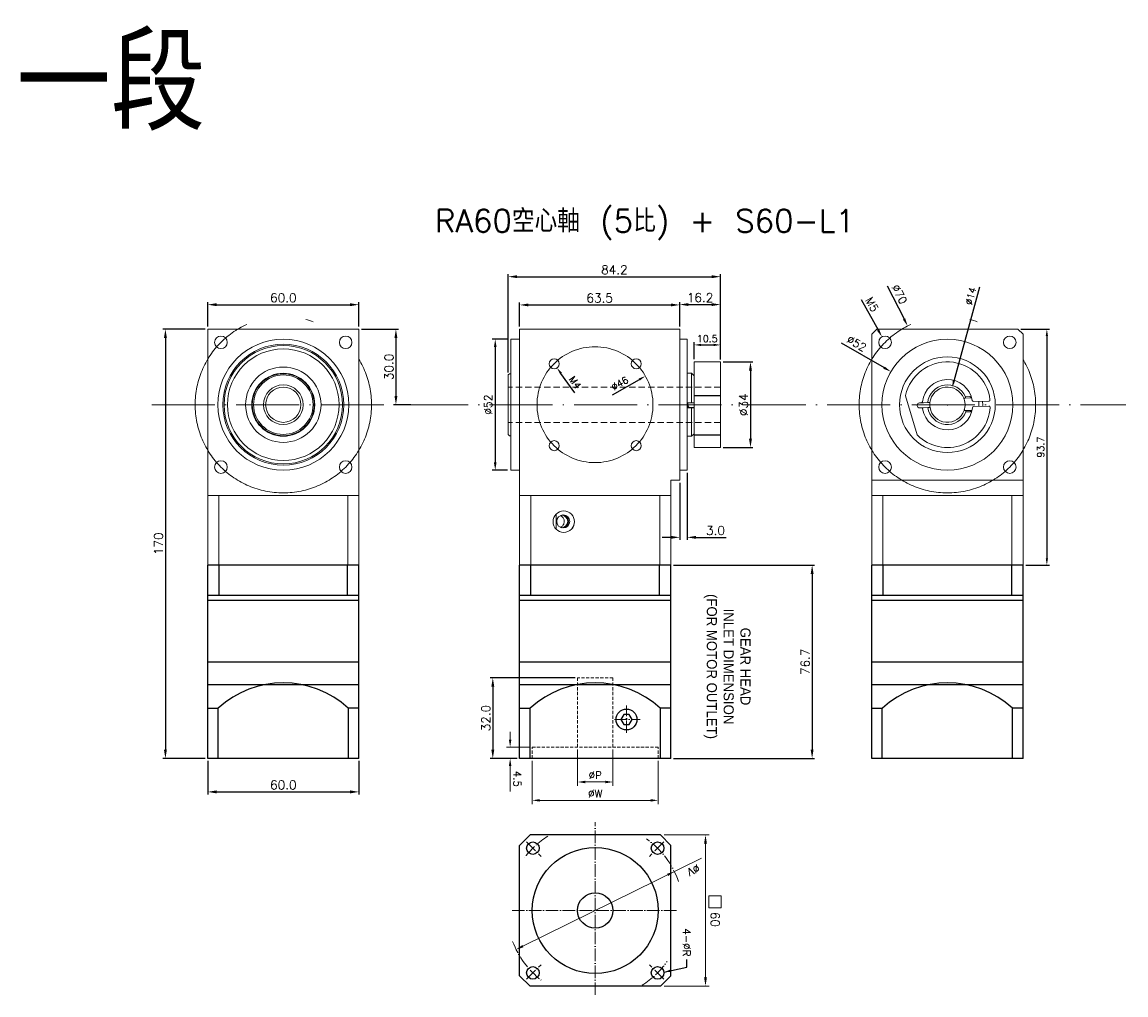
# Model space of a CAD drawing. Extents: x -144 to 2210, y -153 to 993.
# Tile 5 of 9: x 822 to 1260, y 464 to 850. Entities that reach past the tile are written whole.
import ezdxf

# ---------------------------------------------------------------- set-up
doc = ezdxf.new("R2010")
doc.units = 0
doc.header["$LTSCALE"] = 10
doc.header["$MEASUREMENT"] = 0
doc.header["$PDMODE"] = 3
doc.header["$PDSIZE"] = 6
doc.linetypes.add('CEN', pattern=[0.67, 0.5, -0.08, 0.01, -0.08])
doc.linetypes.add('HIDDEN', pattern=[0.375, 0.25, -0.125])
doc.layers.get('0').update_dxf_attribs({"linetype": 'CONTINUOUS'})
doc.layers.get('DEFPOINTS').update_dxf_attribs({"linetype": 'CONTINUOUS'})
for name, color, linetype, lineweight in [('CEN', 6, 'CEN', 15), ('DASH', 2, 'HIDDEN', 15), ('DIM', 4, 'CONTINUOUS', 15), ('HATCH', 2, 'CONTINUOUS', 18)]:
    doc.layers.add(name, color=color, linetype=linetype, lineweight=lineweight)
doc.styles.get("Standard").update_dxf_attribs({"font": 'TXT.shx', "bigfont": 'chineset.shx'})
doc.dimstyles.new('002', dxfattribs={"dimscale": 1.1, "dimtxt": 2.5, "dimasz": 2.5, "dimexe": 1, "dimexo": 1, "dimgap": 1, "dimtad": 1, "dimdsep": 46, "dimtxsty": 'Standard', "dimcen": 0.09, "dimadec": 1, "dimazin": 2, "dimtfac": 1, "dimtofl": 0, "dimtmove": 0, "dimatfit": 3, "dimfxl": 0, "dimtolj": 1, "dimtzin": 0, "dimarcsym": 0})
doc.dimstyles.new('RA60', dxfattribs={"dimscale": 1.25, "dimtxt": 2.5, "dimasz": 2.5, "dimexe": 1, "dimexo": 1, "dimgap": 1, "dimtad": 1, "dimdsep": 46, "dimtxsty": 'Standard', "dimcen": 0, "dimadec": 0, "dimazin": 2, "dimtfac": 1, "dimtofl": 0, "dimtmove": 0, "dimatfit": 3, "dimfxl": 0, "dimtolj": 1, "dimtzin": 0, "dimarcsym": 0})
doc.dimstyles.get("Standard").update_dxf_attribs({"dimtxt": 3.5, "dimasz": 3.5, "dimexe": 1, "dimexo": 1, "dimgap": 1, "dimtad": 1, "dimdec": 1, "dimzin": 0, "dimdsep": 46, "dimtxsty": 'Standard', "dimcen": 0, "dimadec": 0, "dimazin": 0, "dimtfac": 1, "dimtdec": 1, "dimtofl": 0, "dimtmove": 0, "dimatfit": 3, "dimfxl": 0, "dimtolj": 1, "dimtzin": 0, "dimarcsym": 0})

# ---------------------------------------------------------------- blocks, each defined once
blk = doc.blocks.new('*D188')
at = {"layer": 'DEFPOINTS', "color": 0}
for p in [(1041.97, 589.54), (1008.33, 557.54), (1018.97, 557.54)]:
    blk.add_point(p, dxfattribs=at)
at = {"layer": 'DIM', "color": 0, "lineweight": -2}
for p, q in [((1040.97, 589.54), (1007.33, 589.54)), ((1008.33, 586.04), (1008.33, 561.04)), ((1017.97, 557.54), (1007.33, 557.54))]:
    blk.add_line(p, q, dxfattribs=at)
at = {"layer": 'DIM', "color": 0}
for points in [[(1007.74, 586.04), (1008.91, 586.04), (1008.33, 589.54)], [(1007.74, 561.04), (1008.91, 561.04), (1008.33, 557.54)]]:
    blk.add_solid(points, dxfattribs=at)
at = {"layer": 'DIM', "color": 0, "insert": (1005.58, 573.54), "char_height": 3.5, "attachment_point": 5, "rotation": 90}
blk.add_mtext('\\A1;32.0', dxfattribs=at)
blk = doc.blocks.new('*D189')
at = {"layer": 'DEFPOINTS', "color": 0}
for p in [(1078.97, 634.24), (1078.97, 557.54), (1135.02, 557.54)]:
    blk.add_point(p, dxfattribs=at)
at = {"layer": 'DIM', "color": 0, "lineweight": -2}
for p, q in [((1079.97, 634.24), (1136.02, 634.24)), ((1135.02, 630.74), (1135.02, 561.04)), ((1079.97, 557.54), (1136.02, 557.54))]:
    blk.add_line(p, q, dxfattribs=at)
at = {"layer": 'DIM', "color": 0}
for points in [[(1134.44, 630.74), (1135.6, 630.74), (1135.02, 634.24)], [(1134.44, 561.04), (1135.6, 561.04), (1135.02, 557.54)]]:
    blk.add_solid(points, dxfattribs=at)
at = {"layer": 'DIM', "color": 0, "insert": (1132.27, 595.89), "char_height": 3.5, "attachment_point": 5, "rotation": 90}
blk.add_mtext('\\A1;76.7', dxfattribs=at)
blk = doc.blocks.new('*D206')
at = {"layer": 'DEFPOINTS', "color": 0}
for p in [(1166.25, 711.06), (1211.14, 684.81)]:
    blk.add_point(p, dxfattribs=at)
at = {"layer": 'HATCH', "color": 0, "lineweight": -2}
blk.add_line((1146.57, 722.56), (1163.55, 712.64), dxfattribs=at)
at = {"layer": 'HATCH', "color": 0}
blk.add_solid([(1163.82, 713.09), (1163.29, 712.19), (1166.25, 711.06)], dxfattribs=at)
at = {"layer": 'HATCH', "color": 0, "insert": (1152.67, 722.26), "char_height": 3.125, "attachment_point": 5, "rotation": 329.6897}
blk.add_mtext('\\A1;∅52', dxfattribs=at)
blk = doc.blocks.new('*D207')
at = {"layer": 'DEFPOINTS', "color": 0}
for p in [(1015.47, 723.94), (1009.29, 671.94), (1015.47, 671.94)]:
    blk.add_point(p, dxfattribs=at)
at = {"layer": 'HATCH', "color": 0, "lineweight": -2}
for p, q in [((1014.22, 723.94), (1008.04, 723.94)), ((1009.29, 720.81), (1009.29, 675.06)), ((1014.22, 671.94), (1008.04, 671.94))]:
    blk.add_line(p, q, dxfattribs=at)
at = {"layer": 'HATCH', "color": 0}
for points in [[(1008.76, 720.81), (1009.81, 720.81), (1009.29, 723.94)], [(1008.76, 675.06), (1009.81, 675.06), (1009.29, 671.94)]]:
    blk.add_solid(points, dxfattribs=at)
at = {"layer": 'HATCH', "color": 0, "insert": (1006.47, 697.94), "char_height": 3.125, "attachment_point": 5, "rotation": 90}
blk.add_mtext('\\A1;%%c52', dxfattribs=at)
blk = doc.blocks.new('*D201')
at = {"layer": 'DEFPOINTS', "color": 0}
for p in [(1172.91, 729.17), (1204.48, 666.7)]:
    blk.add_point(p, dxfattribs=at)
at = {"layer": 'HATCH', "color": 0, "lineweight": -2}
blk.add_line((1164.84, 745.14), (1171.5, 731.96), dxfattribs=at)
at = {"layer": 'HATCH', "color": 0}
blk.add_solid([(1171.97, 732.2), (1171.04, 731.73), (1172.91, 729.17)], dxfattribs=at)
at = {"layer": 'HATCH', "color": 0, "insert": (1169.68, 741.8), "char_height": 3.125, "attachment_point": 5, "rotation": 296.8087}
blk.add_mtext('\\A1;∅70', dxfattribs=at)
blk = doc.blocks.new('*D190')
at = {"layer": 'DEFPOINTS', "color": 0}
for p in [(1162.73, 724.87), (1165.17, 720.5)]:
    blk.add_point(p, dxfattribs=at)
at = {"layer": 'HATCH', "color": 0, "lineweight": -2}
blk.add_line((1154.43, 739.73), (1161.2, 727.6), dxfattribs=at)
at = {"layer": 'HATCH', "color": 0}
blk.add_solid([(1161.66, 727.85), (1160.75, 727.34), (1162.73, 724.87)], dxfattribs=at)
at = {"layer": 'HATCH', "color": 0, "insert": (1158.76, 737.73), "char_height": 3.125, "attachment_point": 5, "rotation": 299.1914}
blk.add_mtext('\\A1;M5', dxfattribs=at)
blk = doc.blocks.new('*D202')
at = {"layer": 'DEFPOINTS', "color": 0}
for p in [(1216.7, 727.94), (1218.7, 634.24), (1228.16, 634.24)]:
    blk.add_point(p, dxfattribs=at)
at = {"layer": 'HATCH', "color": 0, "lineweight": -2}
for p, q in [((1217.8, 727.94), (1229.26, 727.94)), ((1228.16, 725.19), (1228.16, 636.99)), ((1219.8, 634.24), (1229.26, 634.24))]:
    blk.add_line(p, q, dxfattribs=at)
at = {"layer": 'HATCH', "color": 0}
for points in [[(1227.71, 725.19), (1228.62, 725.19), (1228.16, 727.94)], [(1227.71, 636.99), (1228.62, 636.99), (1228.16, 634.24)]]:
    blk.add_solid(points, dxfattribs=at)
at = {"layer": 'HATCH', "color": 0, "insert": (1225.69, 681.09), "char_height": 2.75, "attachment_point": 5, "rotation": 90}
blk.add_mtext('\\A1;93.7', dxfattribs=at)
blk = doc.blocks.new('*D203')
at = {"layer": 'DEFPOINTS', "color": 0}
for p in [(1068.86, 709.31), (1028.89, 686.56)]:
    blk.add_point(p, dxfattribs=at)
at = {"layer": 'HATCH', "color": 0, "lineweight": -2}
blk.add_line((1055.8, 701.88), (1066.47, 707.95), dxfattribs=at)
at = {"layer": 'HATCH', "color": 0}
blk.add_solid([(1066.25, 708.35), (1066.7, 707.56), (1068.86, 709.31)], dxfattribs=at)
at = {"layer": 'HATCH', "color": 0, "insert": (1058.72, 706.39), "char_height": 2.75, "attachment_point": 5, "rotation": 29.649}
blk.add_mtext('\\A1;∅46', dxfattribs=at)
blk = doc.blocks.new('*D191')
at = {"layer": 'DEFPOINTS', "color": 0}
for p in [(1031.44, 715.83), (1033.78, 712.57)]:
    blk.add_point(p, dxfattribs=at)
at = {"layer": 'HATCH', "color": 0, "lineweight": -2}
for p, q in [((1032.51, 714.2), (1032.71, 714.2)), ((1032.61, 714.1), (1032.61, 714.3)), ((1040.93, 702.59), (1035.38, 710.34))]:
    blk.add_line(p, q, dxfattribs=at)
at = {"layer": 'HATCH', "color": 0}
blk.add_solid([(1035.75, 710.61), (1035.01, 710.07), (1033.78, 712.57)], dxfattribs=at)
at = {"layer": 'HATCH', "color": 0, "insert": (1040.97, 706.79), "char_height": 2.75, "attachment_point": 5, "rotation": 305.6457}
blk.add_mtext('\\A1;M4', dxfattribs=at)
blk = doc.blocks.new('*D204')
at = {"layer": 'DEFPOINTS', "color": 0}
for p in [(1190.55, 704.69), (1186.85, 691.19)]:
    blk.add_point(p, dxfattribs=at)
at = {"layer": 'HATCH', "color": 0, "lineweight": -2}
for p, q in [((1201.49, 744.56), (1191.28, 707.34)), ((1188.6, 697.94), (1188.8, 697.94)), ((1188.7, 697.84), (1188.7, 698.04))]:
    blk.add_line(p, q, dxfattribs=at)
at = {"layer": 'HATCH', "color": 0}
blk.add_solid([(1190.83, 707.46), (1191.72, 707.22), (1190.55, 704.69)], dxfattribs=at)
at = {"layer": 'HATCH', "color": 0, "insert": (1197.96, 741.06), "char_height": 2.75, "attachment_point": 5, "rotation": 74.6605}
blk.add_mtext('\\A1;∅14', dxfattribs=at)
blk = doc.blocks.new('*D205')
at = {"layer": 'DEFPOINTS', "color": 0}
for p in [(1098.67, 721.67), (1088.17, 714.94), (1098.67, 714.94)]:
    blk.add_point(p, dxfattribs=at)
at = {"layer": 'HATCH', "color": 0, "lineweight": -2}
for p, q in [((1088.17, 716.04), (1088.17, 722.77)), ((1098.67, 716.04), (1098.67, 722.77)), ((1090.92, 721.67), (1095.92, 721.67))]:
    blk.add_line(p, q, dxfattribs=at)
at = {"layer": 'HATCH', "color": 0}
for points in [[(1090.92, 722.13), (1090.92, 721.21), (1088.17, 721.67)], [(1095.92, 722.13), (1095.92, 721.21), (1098.67, 721.67)]]:
    blk.add_solid(points, dxfattribs=at)
at = {"layer": 'HATCH', "color": 0, "insert": (1093.42, 724.14), "char_height": 2.75, "attachment_point": 5}
blk.add_mtext('\\A1;10.5', dxfattribs=at)
blk = doc.blocks.new('*D192')
at = {"layer": 'DEFPOINTS', "color": 0}
for p in [(1098.67, 748.75), (1098.67, 714.94), (1014.47, 709.74)]:
    blk.add_point(p, dxfattribs=at)
at = {"layer": 'DIM', "color": 0, "lineweight": -2}
for p, q in [((1014.47, 710.74), (1014.47, 749.75)), ((1098.67, 715.94), (1098.67, 749.75)), ((1017.97, 748.75), (1095.17, 748.75))]:
    blk.add_line(p, q, dxfattribs=at)
at = {"layer": 'DIM', "color": 0}
for points in [[(1017.97, 749.33), (1017.97, 748.17), (1014.47, 748.75)], [(1095.17, 749.33), (1095.17, 748.17), (1098.67, 748.75)]]:
    blk.add_solid(points, dxfattribs=at)
at = {"layer": 'DIM', "color": 0, "insert": (1056.57, 751.5), "char_height": 3.5, "attachment_point": 5}
blk.add_mtext('\\A1;84.2', dxfattribs=at)
blk = doc.blocks.new('*D193')
at = {"layer": 'DEFPOINTS', "color": 0}
for p in [(1098.67, 714.94), (1098.67, 680.94), (1110.56, 680.94)]:
    blk.add_point(p, dxfattribs=at)
at = {"layer": 'DIM', "color": 0, "lineweight": -2}
for p, q in [((1099.67, 714.94), (1111.56, 714.94)), ((1110.56, 711.44), (1110.56, 684.44)), ((1099.67, 680.94), (1111.56, 680.94))]:
    blk.add_line(p, q, dxfattribs=at)
at = {"layer": 'DIM', "color": 0}
for points in [[(1109.98, 711.44), (1111.15, 711.44), (1110.56, 714.94)], [(1109.98, 684.44), (1111.15, 684.44), (1110.56, 680.94)]]:
    blk.add_solid(points, dxfattribs=at)
at = {"layer": 'DIM', "color": 0, "insert": (1107.81, 697.94), "char_height": 3.5, "attachment_point": 5, "rotation": 90}
blk.add_mtext('\\A1;%%c34', dxfattribs=at)
blk = doc.blocks.new('*D194')
at = {"layer": 'DEFPOINTS', "color": 0}
for p in [(955.2, 727.94), (969.89, 697.94), (976.85, 697.94)]:
    blk.add_point(p, dxfattribs=at)
at = {"layer": 'DIM', "color": 0, "lineweight": -2}
for p, q in [((956.2, 727.94), (970.89, 727.94)), ((969.89, 724.44), (969.89, 701.44)), ((975.85, 697.94), (968.89, 697.94))]:
    blk.add_line(p, q, dxfattribs=at)
at = {"layer": 'DIM', "color": 0}
for points in [[(969.31, 724.44), (970.47, 724.44), (969.89, 727.94)], [(969.31, 701.44), (970.47, 701.44), (969.89, 697.94)]]:
    blk.add_solid(points, dxfattribs=at)
at = {"layer": 'DIM', "color": 0, "insert": (967.14, 712.94), "char_height": 3.5, "attachment_point": 5, "rotation": 90}
blk.add_mtext('\\A1;30.0', dxfattribs=at)
blk = doc.blocks.new('*D195')
at = {"layer": 'DEFPOINTS', "color": 0}
for p in [(1082.47, 737.53), (1018.97, 727.94), (1082.47, 727.94)]:
    blk.add_point(p, dxfattribs=at)
at = {"layer": 'DIM', "color": 0, "lineweight": -2}
for p, q in [((1018.97, 728.94), (1018.97, 738.53)), ((1022.47, 737.53), (1078.97, 737.53)), ((1082.47, 728.94), (1082.47, 738.53))]:
    blk.add_line(p, q, dxfattribs=at)
at = {"layer": 'DIM', "color": 0}
for points in [[(1022.47, 738.12), (1022.47, 736.95), (1018.97, 737.53)], [(1078.97, 738.12), (1078.97, 736.95), (1082.47, 737.53)]]:
    blk.add_solid(points, dxfattribs=at)
at = {"layer": 'DIM', "color": 0, "insert": (1050.72, 740.28), "char_height": 3.5, "attachment_point": 5}
blk.add_mtext('\\A1;63.5', dxfattribs=at)
blk = doc.blocks.new('*D196')
at = {"layer": 'DEFPOINTS', "color": 0}
for p in [(1098.67, 737.68), (1082.47, 727.94), (1098.67, 714.94)]:
    blk.add_point(p, dxfattribs=at)
at = {"layer": 'DIM', "color": 0, "lineweight": -2}
for p, q in [((1082.47, 728.94), (1082.47, 738.68)), ((1085.97, 737.68), (1095.17, 737.68)), ((1098.67, 715.94), (1098.67, 738.68))]:
    blk.add_line(p, q, dxfattribs=at)
at = {"layer": 'DIM', "color": 0}
for points in [[(1085.97, 738.27), (1085.97, 737.1), (1082.47, 737.68)], [(1095.17, 738.27), (1095.17, 737.1), (1098.67, 737.68)]]:
    blk.add_solid(points, dxfattribs=at)
at = {"layer": 'DIM', "color": 0, "insert": (1090.57, 740.43), "char_height": 3.5, "attachment_point": 5}
blk.add_mtext('\\A1;16.2', dxfattribs=at)
blk = doc.blocks.new('*D197')
at = {"layer": 'DEFPOINTS', "color": 0}
for p in [(955.2, 737.64), (895.2, 727.94), (955.2, 727.94)]:
    blk.add_point(p, dxfattribs=at)
at = {"layer": 'DIM', "color": 0, "lineweight": -2}
for p, q in [((895.2, 728.94), (895.2, 738.64)), ((898.7, 737.64), (951.7, 737.64)), ((955.2, 728.94), (955.2, 738.64))]:
    blk.add_line(p, q, dxfattribs=at)
at = {"layer": 'DIM', "color": 0}
for points in [[(898.7, 738.22), (898.7, 737.05), (895.2, 737.64)], [(951.7, 738.22), (951.7, 737.05), (955.2, 737.64)]]:
    blk.add_solid(points, dxfattribs=at)
at = {"layer": 'DIM', "color": 0, "insert": (925.2, 740.39), "char_height": 3.5, "attachment_point": 5}
blk.add_mtext('\\A1;60.0', dxfattribs=at)
blk = doc.blocks.new('*D198')
at = {"layer": 'DEFPOINTS', "color": 0}
for p in [(1085.47, 671.94), (1082.47, 667.94), (1085.47, 645.28)]:
    blk.add_point(p, dxfattribs=at)
at = {"layer": 'DIM', "color": 0, "lineweight": -2}
for p, q in [((1085.47, 670.94), (1085.47, 644.28)), ((1082.47, 666.94), (1082.47, 644.28)), ((1078.97, 645.28), (1075.47, 645.28)), ((1088.97, 645.28), (1100.89, 645.28))]:
    blk.add_line(p, q, dxfattribs=at)
at = {"layer": 'DIM', "color": 0}
for points in [[(1078.97, 645.87), (1078.97, 644.7), (1082.47, 645.28)], [(1088.97, 645.87), (1088.97, 644.7), (1085.47, 645.28)]]:
    blk.add_solid(points, dxfattribs=at)
at = {"layer": 'DIM', "color": 0, "insert": (1096.68, 648.03), "char_height": 3.5, "attachment_point": 5}
blk.add_mtext('\\A1;3.0', dxfattribs=at)
blk = doc.blocks.new('*D199')
at = {"layer": 'DEFPOINTS', "color": 0}
for p in [(895.2, 727.94), (878.43, 557.54), (895.2, 557.54)]:
    blk.add_point(p, dxfattribs=at)
at = {"layer": 'DIM', "color": 0, "lineweight": -2}
for p, q in [((894.2, 727.94), (877.43, 727.94)), ((878.43, 724.44), (878.43, 561.04)), ((894.2, 557.54), (877.43, 557.54))]:
    blk.add_line(p, q, dxfattribs=at)
at = {"layer": 'DIM', "color": 0}
for points in [[(877.85, 724.44), (879.02, 724.44), (878.43, 727.94)], [(877.85, 561.04), (879.02, 561.04), (878.43, 557.54)]]:
    blk.add_solid(points, dxfattribs=at)
at = {"layer": 'DIM', "color": 0, "insert": (875.68, 642.74), "char_height": 3.5, "attachment_point": 5, "rotation": 90}
blk.add_mtext('\\A1;170', dxfattribs=at)
blk = doc.blocks.new('*D200')
at = {"layer": 'DEFPOINTS', "color": 0}
for p in [(895.2, 557.54), (955.2, 557.54), (955.2, 544.25)]:
    blk.add_point(p, dxfattribs=at)
at = {"layer": 'DIM', "color": 0, "lineweight": -2}
for p, q in [((895.2, 556.54), (895.2, 543.25)), ((955.2, 556.54), (955.2, 543.25)), ((898.7, 544.25), (951.7, 544.25))]:
    blk.add_line(p, q, dxfattribs=at)
at = {"layer": 'DIM', "color": 0}
for points in [[(898.7, 544.83), (898.7, 543.66), (895.2, 544.25)], [(951.7, 544.83), (951.7, 543.66), (955.2, 544.25)]]:
    blk.add_solid(points, dxfattribs=at)
at = {"layer": 'DIM', "color": 0, "insert": (925.2, 547), "char_height": 3.5, "attachment_point": 5}
blk.add_mtext('\\A1;60.0', dxfattribs=at)

msp = doc.modelspace()

# ---------------------------------------------------------------- linework, layer by layer
at = {"color": 7, "linetype": 'Continuous', "lineweight": 15}
for p, q in [((895.198, 727.937), (955.198, 727.937)), ((895.198, 661.937), (895.198, 727.937)), ((955.198, 727.937), (955.198, 661.937)), ((1082.473, 727.937), (1018.973, 727.937)), ((1018.973, 727.937), (1018.973, 661.937)), ((1082.473, 727.937), (1082.473, 667.937)), ((1160.697, 727.937), (1158.697, 725.937)), ((1216.697, 727.937), (1160.697, 727.937)), ((1216.697, 727.937), (1218.697, 725.937)), ((1018.973, 723.937), (1015.473, 723.937)), ((1015.473, 697.937), (1015.473, 723.937)), ((1085.473, 723.937), (1082.473, 723.937)), ((1085.473, 723.937), (1085.473, 671.937)), ((1158.697, 725.937), (1158.697, 667.937)), ((1218.697, 667.937), (1218.697, 725.937)), ((1098.673, 714.937), (1088.173, 714.937)), ((1088.173, 701.65), (1088.173, 714.937)), ((1098.673, 701.65), (1098.673, 714.937)), ((1014.973, 710.237), (1014.473, 709.737)), ((1014.473, 697.67), (1014.473, 709.737)), ((1015.473, 710.237), (1014.973, 710.237)), ((1087.173, 710.437), (1085.473, 710.437)), ((1088.173, 709.437), (1087.173, 710.437)), ((1087.173, 698.655), (1087.173, 710.437)), ((1088.173, 701.65), (1098.673, 701.65)), ((1088.173, 701.399), (1088.173, 701.65)), ((1088.173, 701.399), (1098.673, 701.399)), ((1088.173, 701.399), (1088.173, 686.03)), ((1098.673, 701.399), (1098.673, 701.65)), ((1098.673, 701.399), (1098.673, 686.03)), ((1172.116, 701.399), (1176.648, 686.03)), ((1197.641, 701.139), (1195.899, 701.1)), ((1198.32, 700.655), (1197.641, 701.139)), ((1014.473, 686.137), (1014.473, 697.67)), ((1015.473, 671.937), (1015.473, 697.937)), ((1087.173, 698.655), (1085.673, 698.655)), ((1085.673, 698.655), (1085.673, 696.655)), ((1085.673, 696.78), (1088.173, 696.78)), ((1085.673, 696.655), (1087.173, 696.655)), ((1087.173, 685.437), (1087.173, 696.655)), ((1177.493, 696.683), (1178.726, 696.711)), ((1177.675, 698.661), (1178.283, 698.676)), ((1177.725, 696.662), (1178.333, 696.677)), ((1178.68, 698.711), (1178.438, 698.705)), ((1178.727, 698.712), (1178.767, 699.117)), ((1178.772, 696.712), (1179.275, 696.724)), ((1178.838, 696.261), (1178.772, 696.712)), ((1180.874, 698.76), (1179.23, 698.723)), ((1179.275, 696.724), (1180.919, 696.761)), ((1198.32, 700.655), (1195.792, 700.597)), ((1205.098, 699.347), (1199.061, 699.196)), ((1205.148, 697.348), (1199.111, 697.197)), ((1198.433, 695.656), (1195.905, 695.599)), ((1197.776, 695.141), (1196.034, 695.101)), ((1197.776, 695.141), (1198.433, 695.656)), ((1014.473, 686.137), (1014.973, 685.637)), ((1014.973, 685.637), (1015.473, 685.637)), ((1085.473, 685.437), (1087.173, 685.437)), ((1087.173, 685.437), (1088.173, 686.437)), ((1088.173, 686.03), (1098.673, 686.03)), ((1088.173, 685.815), (1088.173, 686.03)), ((1088.173, 685.815), (1098.673, 685.815)), ((1088.173, 680.937), (1088.173, 685.815)), ((1098.673, 685.815), (1098.673, 686.03)), ((1098.673, 680.937), (1098.673, 685.815)), ((1088.173, 680.937), (1098.673, 680.937)), ((1015.473, 671.937), (1018.973, 671.937)), ((1082.473, 671.937), (1085.473, 671.937)), ((1082.473, 667.937), (1078.973, 667.937)), ((1078.973, 661.937), (1078.973, 667.937)), ((1158.697, 667.937), (1218.697, 667.937)), ((1158.697, 661.937), (1158.697, 667.937)), ((1218.697, 661.937), (1218.697, 667.937)), ((895.198, 661.937), (895.198, 634.237)), ((955.198, 661.937), (895.198, 661.937)), ((899.58, 661.937), (899.58, 634.237)), ((950.815, 661.937), (899.58, 661.937)), ((950.815, 661.937), (950.815, 634.237)), ((955.198, 661.937), (955.198, 634.237)), ((1018.973, 661.937), (1018.973, 634.237)), ((1078.973, 661.937), (1018.973, 661.937)), ((1023.355, 661.937), (1023.355, 634.237)), ((1074.591, 661.937), (1023.355, 661.937)), ((1074.591, 661.937), (1074.591, 634.237)), ((1078.973, 661.937), (1078.973, 634.237)), ((1158.697, 661.937), (1158.697, 634.237)), ((1218.697, 661.937), (1158.697, 661.937)), ((1163.079, 661.937), (1163.079, 634.237)), ((1214.315, 661.937), (1163.079, 661.937)), ((1214.315, 661.937), (1214.315, 634.237)), ((1218.697, 661.937), (1218.697, 634.237)), ((1033.405, 654.419), (1033.405, 648.576)), ((895.198, 634.237), (899.58, 634.237)), ((899.58, 634.237), (950.815, 634.237)), ((950.815, 634.237), (955.198, 634.237)), ((1018.973, 634.237), (1023.355, 634.237)), ((1023.355, 634.237), (1074.591, 634.237)), ((1074.591, 634.237), (1078.973, 634.237)), ((1158.697, 634.237), (1163.079, 634.237)), ((1163.079, 634.237), (1214.315, 634.237)), ((1214.315, 634.237), (1218.697, 634.237))]:
    msp.add_line(p, q, dxfattribs=at)
at = {"color": 8, "linetype": 'Continuous', "lineweight": 15}
msp.add_line((1032.249, 651.256), (1032.249, 651.739), dxfattribs=at)
for p, q in [((895.198, 595.737), (895.198, 634.237)), ((955.198, 634.237), (895.198, 634.237)), ((899.698, 622.237), (899.698, 634.237)), ((950.698, 622.237), (950.698, 634.237)), ((955.198, 595.737), (955.198, 634.237)), ((1018.973, 595.737), (1018.973, 634.237)), ((1078.973, 634.237), (1018.973, 634.237)), ((1023.473, 622.237), (1023.473, 634.237)), ((1074.473, 622.237), (1074.473, 634.237)), ((1078.973, 595.737), (1078.973, 634.237)), ((1158.697, 595.737), (1158.697, 634.237)), ((1218.697, 634.237), (1158.697, 634.237)), ((1163.197, 622.237), (1163.197, 634.237)), ((1214.197, 622.237), (1214.197, 634.237)), ((1218.697, 595.737), (1218.697, 634.237)), ((955.198, 622.237), (895.198, 622.237)), ((1078.973, 622.237), (1018.973, 622.237)), ((1218.697, 622.237), (1158.697, 622.237)), ((955.198, 620.237), (895.198, 620.237)), ((1078.973, 620.237), (1018.973, 620.237)), ((1218.697, 620.237), (1158.697, 620.237)), ((955.198, 595.737), (895.198, 595.737)), ((895.198, 557.537), (895.198, 595.737)), ((955.198, 557.537), (955.198, 595.737)), ((1018.973, 557.537), (1018.973, 595.737)), ((1078.973, 595.737), (1018.973, 595.737)), ((1078.973, 557.537), (1078.973, 595.737)), ((1218.697, 595.737), (1158.697, 595.737)), ((1158.697, 557.537), (1158.697, 595.737)), ((1218.697, 557.537), (1218.697, 595.737)), ((955.198, 586.737), (895.198, 586.737)), ((1078.973, 586.737), (1018.973, 586.737)), ((1218.697, 586.737), (1158.697, 586.737)), ((895.198, 577.537), (899.336, 577.537)), ((899.336, 557.537), (899.336, 577.537)), ((951.059, 557.537), (951.059, 577.537)), ((955.198, 577.537), (951.059, 577.537)), ((1018.973, 577.537), (1023.111, 577.537)), ((1023.111, 557.537), (1023.111, 577.537)), ((1074.834, 557.537), (1074.834, 577.537)), ((1078.973, 577.537), (1074.834, 577.537)), ((1158.697, 577.537), (1162.835, 577.537)), ((1162.835, 557.537), (1162.835, 577.537)), ((1214.558, 557.537), (1214.558, 577.537)), ((1218.697, 577.537), (1214.558, 577.537)), ((955.198, 557.537), (895.198, 557.537)), ((1078.973, 557.537), (1018.973, 557.537)), ((1218.697, 557.537), (1158.697, 557.537)), ((1023.111, 527.159), (1018.973, 523.021)), ((1074.834, 527.159), (1023.111, 527.159)), ((1078.973, 523.021), (1074.834, 527.159)), ((1018.973, 471.298), (1018.973, 523.021)), ((1078.973, 471.298), (1078.973, 523.021)), ((1023.111, 467.159), (1018.973, 471.298)), ((1078.973, 471.298), (1074.834, 467.159)), ((1074.834, 467.159), (1023.111, 467.159))]:
    msp.add_line(p, q)
at = {"color": 7, "linetype": 'Continuous', "lineweight": 15, "flags": 128}
for points in [[(1088.173, 698.678), (1087.919, 698.672), (1087.173, 698.655)], [(1087.173, 696.655), (1087.919, 696.672), (1088.173, 696.678)], [(1179.23, 698.723), (1179.19, 698.722), (1178.727, 698.712)]]:
    msp.add_lwpolyline(points, dxfattribs=at)
msp.add_lwpolyline([(1059.141, 572.987), (1060.257, 571.054), (1062.489, 571.054), (1063.604, 572.987), (1062.489, 574.919), (1060.257, 574.919)], close=True)
at = {"color": 7, "linetype": 'Continuous', "lineweight": 15}
for centre, radius in [((900.449, 722.685), 2.5), ((925.198, 697.937), 26), ((949.946, 722.685), 2.5), ((1163.948, 722.685), 2.5), ((1188.697, 697.937), 26), ((1213.446, 722.685), 2.5), ((925.198, 697.937), 24), ((925.198, 697.937), 23.5), ((925.198, 697.937), 22.145), ((1032.709, 714.2), 2), ((1065.236, 714.2), 2), ((1188.697, 697.937), 19), ((925.198, 697.937), 14.962), ((925.198, 697.937), 12.5), ((925.198, 697.937), 12.3), ((925.198, 697.937), 11.8), ((925.198, 697.937), 7.866), ((925.198, 697.937), 7), ((1032.709, 681.673), 2), ((1065.236, 681.673), 2), ((900.449, 673.188), 2.5), ((949.946, 673.188), 2.5), ((1163.948, 673.188), 2.5), ((1213.446, 673.188), 2.5), ((1036.492, 651.498), 4.25), ((1036.283, 651.6), 2.595)]:
    msp.add_circle(centre, radius, dxfattribs=at)
for centre, radius in [((1061.373, 572.987), 4.15), ((1024.224, 521.908), 2.5), ((1048.973, 497.159), 25), ((1073.722, 521.908), 2.5), ((1048.973, 497.159), 7), ((1024.224, 472.411), 2.5), ((1073.722, 472.411), 2.5)]:
    msp.add_circle(centre, radius)
for centre, radius, start, end in [((1188.697, 697.937), 17, 6.64828, 167.38379), ((1188.697, 697.937), 10, 9.64558, 173.21916), ((1188.697, 697.937), 7.866, 23.71339, 173.99005), ((1172.595, 701.54), 0.5, 167.38379, 196.43237), ((1188.697, 697.937), 7, 22.2186, 173.08056), ((1177.7, 697.662), 1, 91.43237, 271.43237), ((1188.697, 697.937), 17, 225.48095, 356.21646), ((1178.27, 699.176), 0.5, 271.43237, 353.21916), ((1178.345, 696.177), 0.5, 9.64558, 91.43237), ((1188.697, 697.937), 10, 189.64558, 353.21916), ((1188.697, 697.937), 7.866, 188.59749, 338.87414), ((1188.697, 697.937), 7, 173.08056, 189.50698), ((1188.697, 697.937), 7, 189.50698, 340.36893), ((1199.048, 699.696), 0.5, 189.64558, 271.43237), ((1199.123, 696.697), 0.5, 91.43237, 173.21916), ((1188.697, 697.937), 12.5, 356.8438, 6.02094), ((1188.697, 697.937), 14, 357.33633, 5.52841), ((1205.086, 699.847), 0.5, 271.43237, 6.64828), ((1205.161, 696.848), 0.5, 356.21646, 91.43237), ((1177.128, 686.172), 0.5, 196.43237, 225.48095), ((1035.552, 651.598), 2.5, 270.30142, 89.69858), ((1035.778, 651.598), 2.601, 275.60325, 84.39675), ((1036.225, 651.595), 4.517, 320.34332, 359.37489)]:
    msp.add_arc(centre, radius, start, end, dxfattribs=at)
for centre in [(925.198, 549.244), (1048.973, 549.244), (1188.697, 549.244)]:
    msp.add_arc(centre, 38.293, 47.63396, 132.36604)
for centre, start_param, end_param in [((1188.577, 703.247), 4.4017789, 4.4583685), ((1188.817, 692.626), -1.3167759, -1.2601863)]:
    msp.add_ellipse(centre, major_axis=(-0.208, 9.199), ratio=0.8164966, start_param=start_param, end_param=end_param, dxfattribs=at)
for points, knots in [([(1086.061, 696.78), (1085.943, 697.007), (1085.697, 697.478), (1085.623, 698.162), (1085.735, 698.541), (1085.769, 698.655)], [0, 0, 0, 0, 0.3934112, 0.8174312, 1, 1, 1, 1]), ([(1086.169, 696.78), (1086.096, 696.87), (1085.843, 697.177), (1085.675, 697.699), (1085.7, 698.099), (1085.707, 698.218)], [0, 0, 0, 0, 0.22490591, 0.77015739, 1, 1, 1, 1]), ([(1180.874, 698.76), (1181.147, 698.766), (1181.438, 698.773), (1181.73, 698.779), (1181.748, 698.78)], [0, 0, 0, 0, 0.9376526, 1, 1, 1, 1]), ([(1181.793, 696.78), (1181.775, 696.78), (1181.483, 696.773), (1181.192, 696.767), (1180.919, 696.761)], [0, 0, 0, 0, 0.0623474, 1, 1, 1, 1]), ([(1195.177, 700.584), (1195.283, 700.586), (1195.489, 700.591), (1195.693, 700.595), (1195.792, 700.597)], [0, 0, 0, 0, 0.5165294, 1, 1, 1, 1]), ([(1195.29, 695.585), (1195.3, 695.611), (1195.319, 695.663), (1195.449, 696.066), (1195.594, 696.673), (1195.697, 697.457), (1195.704, 698.302), (1195.614, 699.098), (1195.458, 699.786), (1195.288, 700.308), (1195.189, 700.555), (1195.18, 700.577), (1195.177, 700.584)], [0, 0, 0, 0, 0.1026231, 0.2050815, 0.3117456, 0.4215939, 0.5270689, 0.6278391, 0.7300681, 0.8377704, 0.947388, 1, 1, 1, 1]), ([(1201.173, 697.248), (1201.183, 697.449), (1201.207, 697.909), (1201.187, 698.631), (1201.142, 699.066), (1201.123, 699.248)], [0, 0, 0, 0, 0.3114204, 0.7131817, 1, 1, 1, 1]), ([(1195.29, 695.585), (1195.396, 695.587), (1195.602, 695.592), (1195.806, 695.596), (1195.905, 695.599)], [0, 0, 0, 0, 0.5165292, 1, 1, 1, 1]), ([(1035.183, 649.24), (1035.291, 649.289), (1035.514, 649.39), (1035.905, 649.688), (1036.296, 650.156), (1036.593, 650.837), (1036.697, 651.555), (1036.615, 652.247), (1036.389, 652.856), (1036.078, 653.315), (1035.745, 653.634), (1035.465, 653.835), (1035.292, 653.899), (1035.224, 653.924)], [0, 0, 0, 0, 0.0798498, 0.164326, 0.291861, 0.3969303, 0.5024717, 0.5970131, 0.690584, 0.7935155, 0.8715854, 0.9497685, 1, 1, 1, 1])]:
    msp.add_open_spline(points, degree=3, knots=knots, dxfattribs=at)
at = {"layer": 'CEN', "color": 1, "linetype": 'CEN', "ltscale": 5}
msp.add_line((873.048, 697.937), (1259.524, 697.937), dxfattribs=at)
at = {"layer": 'CEN'}
for p, q in [((1061.373, 567.627), (1061.373, 578.587)), ((1056.602, 572.987), (1066.766, 572.987)), ((1048.973, 463.651), (1048.973, 532.256)), ((1021.731, 524.401), (1027.466, 518.666)), ((1076.214, 524.401), (1070.479, 518.666)), ((1081.201, 497.159), (1016.055, 497.159)), ((1021.731, 469.918), (1027.466, 475.653)), ((1076.214, 469.918), (1070.479, 475.653))]:
    msp.add_line(p, q, dxfattribs=at)
at = {"layer": 'CEN', "color": 1, "linetype": 'CEN', "ltscale": 30}
for centre, radius in [((925.198, 697.937), 35), ((1188.697, 697.937), 35), ((1048.874, 697.937), 23)]:
    msp.add_circle(centre, radius, dxfattribs=at)
at = {"layer": 'CEN'}
for start, end in [(122.45082, 144.17792), (19.16527, 54.56688), (200.54751, 232.30281), (302.1149, 324.7522)]:
    msp.add_arc((1048.973, 497.159), 35, start, end, dxfattribs=at)
at = {"layer": 'DASH', "ltscale": 0.5}
for p, q in [((1041.973, 562.037), (1041.973, 589.537)), ((1055.973, 589.537), (1041.973, 589.537)), ((1055.973, 562.037), (1055.973, 589.537)), ((1073.973, 562.037), (1023.973, 562.037)), ((1023.973, 557.537), (1023.973, 562.037)), ((1073.973, 557.537), (1073.973, 562.037))]:
    msp.add_line(p, q, dxfattribs=at)
at = {"layer": 'DIM'}
for p, q in [((1015.205, 565.037), (1015.205, 568.037)), ((1022.973, 562.037), (1013.705, 562.037)), ((1041.973, 561.037), (1041.973, 546.673)), ((1055.973, 561.037), (1055.973, 546.673)), ((1017.973, 557.537), (1013.705, 557.537)), ((1023.973, 556.537), (1023.973, 539.385)), ((1073.973, 556.537), (1073.973, 539.385)), ((1015.205, 554.537), (1015.205, 544.369)), ((1044.973, 548.173), (1052.973, 548.173)), ((1026.973, 540.885), (1070.973, 540.885)), ((1076.334, 527.159), (1094.211, 527.159)), ((1092.711, 523.659), (1092.711, 470.659)), ((1020.268, 483.017), (1091.069, 517.899)), ((1076.334, 467.159), (1094.211, 467.159))]:
    msp.add_line(p, q, dxfattribs=at)
msp.add_lwpolyline([(1094.101, 503.006), (1094.101, 498.176), (1098.931, 498.176), (1098.931, 503.006)], close=True, dxfattribs=at)
for points in [[(1015.705, 565.037), (1014.705, 565.037), (1015.205, 562.037)], [(1015.705, 554.537), (1014.705, 554.537), (1015.205, 557.537)], [(1044.973, 548.673), (1044.973, 547.673), (1041.973, 548.173)], [(1052.973, 548.673), (1052.973, 547.673), (1055.973, 548.173)], [(1026.973, 541.385), (1026.973, 540.385), (1023.973, 540.885)], [(1070.973, 541.385), (1070.973, 540.385), (1073.973, 540.885)], [(1092.128, 523.659), (1093.295, 523.659), (1092.711, 527.159)], [(1077.899, 510.853), (1077.457, 511.75), (1080.369, 512.628)], [(1020.489, 482.568), (1020.047, 483.465), (1017.576, 481.691)], [(1092.128, 470.659), (1093.295, 470.659), (1092.711, 467.159)]]:
    msp.add_solid(points, dxfattribs=at)
at = {"layer": 'HATCH', "color": 3, "linetype": 'HIDDEN'}
for p, q in [((1098.673, 704.937), (1014.473, 704.937)), ((1098.673, 690.937), (1014.473, 690.937))]:
    msp.add_line(p, q, dxfattribs=at)

# ---------------------------------------------------------------- texts
at = {"layer": 'DIM'}
msp.add_text('RA60空心軸 (5比) + S60-L1', height=9, dxfattribs=at).set_placement((985.427, 766.404))
at = {"layer": 'DIM', "insert": (819.307, 844.398), "char_height": 37.5, "attachment_point": 1}
msp.add_mtext_dynamic_manual_height_columns('一段', width=357.91584, gutter_width=10, heights=[0], dxfattribs=at)
at = {"layer": 'DIM', "insert": (1101.307, 594.013), "char_height": 4, "width": 68.233, "attachment_point": 5, "rotation": 270}
msp.add_mtext('{\\f新細明體|b0|i0|c136|p18;GEAR HEAD\\PINLET DIMENSION\\P(FOR MOTOR OUTLET)}', dxfattribs=at)
at = {"layer": 'DIM'}
for s, insert, char_height, attachment_point, rotation in [('\\A1;4.5', (1018.052, 549.436), 3, 5, 270), ('∅V', (1087.952, 513.209), 3, 5, 206), ('\\A1;60', (1096.542, 493.614), 3.5, 5, 270), ('4-%%CR', (1083.752, 478.924), 3, 9, 270)]:
    msp.add_mtext(s, dxfattribs=dict(at, insert=insert, char_height=char_height, attachment_point=attachment_point, rotation=rotation))
at = {"layer": 'DIM', "char_height": 3, "attachment_point": 5}
for s, insert in [('%%CP', (1048.973, 550.873)), ('%%CW', (1048.973, 543.585))]:
    msp.add_mtext(s, dxfattribs=dict(at, insert=insert))

# ---------------------------------------------------------------- dimensions: what is measured, and where the dimension line sits
at = {"layer": 'DIM'}
for base, p1, p2, picture, middle in [((1098.673, 748.75), (1014.473, 709.737), (1098.673, 714.937), '*D192', (1056.573, 751.5)), ((955.198, 737.637), (895.198, 727.937), (955.198, 727.937), '*D197', (925.198, 740.387)), ((1082.473, 737.534), (1018.973, 727.937), (1082.473, 727.937), '*D195', (1050.723, 740.284)), ((1098.673, 737.682), (1082.473, 727.937), (1098.673, 714.937), '*D196', (1090.573, 740.432)), ((1085.473, 645.283), (1082.473, 667.937), (1085.473, 671.937), '*D198', (1096.681, 648.033)), ((955.198, 544.248), (895.198, 557.537), (955.198, 557.537), '*D200', (925.198, 546.998))]:
    dim = msp.add_linear_dim(base=base, p1=p1, p2=p2, dimstyle='Standard', dxfattribs=at)
    dim.commit()
    dim.dimension.update_dxf_attribs({"geometry": picture, "text_midpoint": middle})
dim = msp.add_linear_dim(base=(878.433, 557.537), p1=(895.198, 727.937), p2=(895.198, 557.537), angle=90, dimstyle='Standard', override={"dimdec": 0}, dxfattribs=at)
dim.commit()
dim.dimension.update_dxf_attribs({"geometry": '*D199', "text_midpoint": (875.683, 642.737)})
for base, p1, p2, picture, middle in [((969.889, 697.937), (955.198, 727.937), (976.851, 697.937), '*D194', (967.139, 712.937)), ((1135.022, 557.537), (1078.973, 634.237), (1078.973, 557.537), '*D189', (1132.272, 595.887)), ((1008.326, 557.537), (1041.973, 589.537), (1018.973, 557.537), '*D188', (1005.576, 573.537))]:
    dim = msp.add_linear_dim(base=base, p1=p1, p2=p2, angle=90, dimstyle='Standard', dxfattribs=at)
    dim.commit()
    dim.dimension.update_dxf_attribs({"geometry": picture, "text_midpoint": middle})
dim = msp.add_linear_dim(base=(1110.565, 680.937), p1=(1098.673, 714.937), p2=(1098.673, 680.937), angle=90, text='%%c34', dimstyle='Standard', dxfattribs=at)
dim.commit()
dim.dimension.update_dxf_attribs({"geometry": '*D193', "text_midpoint": (1107.815, 697.937)})
at = {"layer": 'HATCH'}
for p1, p2, dimstyle, picture, middle in [((1204.482, 666.698), (1172.911, 729.175), 'RA60', '*D201', (1167.17, 740.536)), ((1186.845, 691.186), (1190.549, 704.687), '002', '*D204', (1200.346, 740.402)), ((1211.143, 684.815), (1166.251, 711.058), 'RA60', '*D206', (1151.249, 719.828)), ((1028.885, 686.559), (1068.862, 709.314), '002', '*D203', (1059.94, 704.236))]:
    dim = msp.add_diameter_dim_2p(p1=p1, p2=p2, dimstyle=dimstyle, dxfattribs=at)
    dim.commit()
    dim.dimension.update_dxf_attribs({"geometry": picture, "text_midpoint": middle, "dimtype": 163})
dim = msp.add_diameter_dim_2p(p1=(1165.167, 720.503), p2=(1162.729, 724.868), text='M5', dimstyle='RA60', dxfattribs=at)
dim.commit()
dim.dimension.update_dxf_attribs({"geometry": '*D190', "text_midpoint": (1156.308, 736.36), "dimtype": 163})
dim = msp.add_linear_dim(base=(1228.165, 634.237), p1=(1216.697, 727.937), p2=(1218.697, 634.237), angle=90, dimstyle='002', dxfattribs=at)
dim.commit()
dim.dimension.update_dxf_attribs({"geometry": '*D202', "text_midpoint": (1225.69, 681.087)})
dim = msp.add_linear_dim(base=(1009.285, 671.937), p1=(1015.473, 723.937), p2=(1015.473, 671.937), angle=90, text='%%c<>', dimstyle='RA60', dxfattribs=at)
dim.commit()
dim.dimension.update_dxf_attribs({"geometry": '*D207', "text_midpoint": (1006.473, 697.937)})
dim = msp.add_linear_dim(base=(1098.673, 721.667), p1=(1088.173, 714.937), p2=(1098.673, 714.937), dimstyle='002', dxfattribs=at)
dim.commit()
dim.dimension.update_dxf_attribs({"geometry": '*D205', "text_midpoint": (1093.423, 724.142)})
dim = msp.add_diameter_dim_2p(p1=(1031.445, 715.825), p2=(1033.776, 712.575), text='M4', dimstyle='002', dxfattribs=at)
dim.commit()
dim.dimension.update_dxf_attribs({"geometry": '*D191', "text_midpoint": (1040.969, 706.791)})

# ---------------------------------------------------------------- leaders
at = {"layer": 'DIM', "annotation_type": 0, "has_hookline": 1, "hookline_direction": 1, "text_width": 11, "horizontal_direction": (0, -1, 0)}
msp.add_leader([(1076.138, 472.655), (1085.252, 474.724), (1085.252, 477.724)], dimstyle='Standard', override={"dimtxt": 3, "dimasz": 3, "dimexe": 1.5, "dimexo": 1, "dimgap": 1.2, "dimtad": 0, "dimtih": 0, "dimtoh": 0, "dimdec": 3, "dimzin": 8, "dimaunit": 1, "dimadec": 2, "dimtdec": 3, "dimtmove": 2}, dxfattribs=at)

doc.saveas('drawing.dxf')
